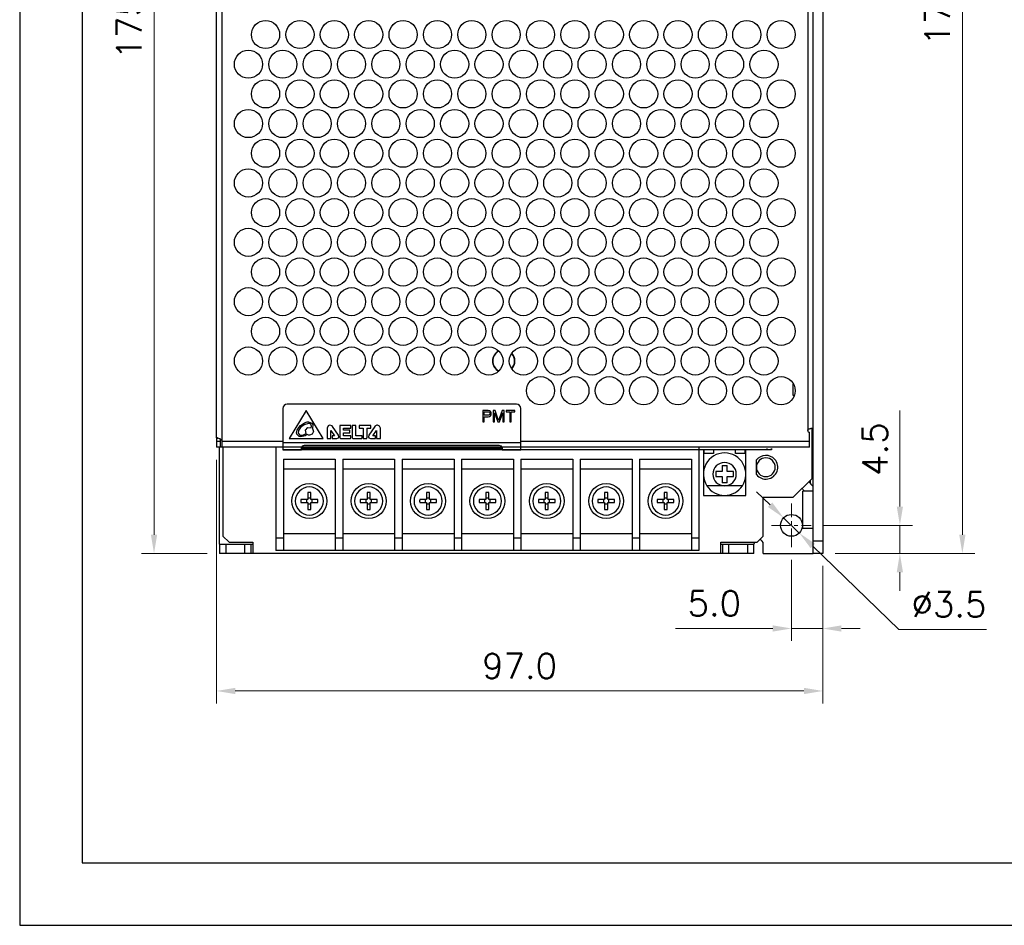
# Model space of a CAD drawing. Header units: inches. Extents: x 0 to 5108, y 0 to 2887.
# Tile 1 of 4: x 0 to 158, y 0 to 145. Entities that reach past the tile are written whole.
import ezdxf

# ---------------------------------------------------------------- set-up
doc = ezdxf.new("R2010")
doc.units = ezdxf.units.IN
doc.header["$MEASUREMENT"] = 0
doc.linetypes.add('CENTER', pattern=[0.6, 0.375, -0.075, 0.075, -0.075])
doc.linetypes.add('CENTER2', pattern=[28.575, 19.05, -3.175, 3.175, -3.175])
doc.layers.add('Center', color=1, linetype='CENTER2', lineweight=9)
doc.layers.add('Dimension', color=2, linetype='Continuous', lineweight=9)
doc.styles.add('ROMANS', font='romans')
doc.dimstyles.new('yutana', dxfattribs={"dimscale": 2, "dimtxt": 2, "dimasz": 1.5, "dimexe": 1, "dimexo": 1, "dimgap": 1, "dimtad": 1, "dimdec": 1, "dimzin": 0, "dimdsep": 46, "dimtxsty": 'ROMANS', "dimcen": 0, "dimadec": 0, "dimazin": 0, "dimtp": 0.01, "dimtm": 0.01, "dimtfac": 1, "dimtdec": 1, "dimtmove": 0, "dimatfit": 3, "dimfxl": 1, "dimtolj": 1, "dimtzin": 0, "dimlwd": 0, "dimlwe": 0, "dimarcsym": 0})

# ---------------------------------------------------------------- blocks, each defined once
blk = doc.blocks.new('*D39')
at = {"layer": 'Defpoints', "color": 0}
for p in [(128.5, 237.5), (150.85, 237.5), (128.5, 59.5)]:
    blk.add_point(p, dxfattribs=at)
at = {"layer": 'Dimension', "color": 0, "lineweight": 0}
for p, q in [((130.5, 237.5), (152.85, 237.5)), ((150.85, 62.5), (150.85, 234.5)), ((130.5, 59.5), (152.85, 59.5))]:
    blk.add_line(p, q, dxfattribs=at)
at = {"layer": 'Dimension', "color": 0}
for points in [[(150.35, 234.5), (151.35, 234.5), (150.85, 237.5)], [(150.35, 62.5), (151.35, 62.5), (150.85, 59.5)]]:
    blk.add_solid(points, dxfattribs=at)
at = {"layer": 'Dimension', "color": 0, "insert": (146.85, 148.5), "char_height": 4, "attachment_point": 5, "rotation": 90, "style": 'ROMANS'}
blk.add_mtext('\\A1;178.0', dxfattribs=at)
blk = doc.blocks.new('*D40')
at = {"layer": 'Defpoints', "color": 0}
for p in [(126.68, 64), (140.85, 64), (128.5, 59.5)]:
    blk.add_point(p, dxfattribs=at)
at = {"layer": 'Dimension', "color": 0, "lineweight": 0}
for p, q in [((140.85, 67), (140.85, 82.38)), ((128.68, 64), (142.85, 64)), ((140.85, 59.5), (140.85, 64)), ((130.5, 59.5), (142.85, 59.5)), ((140.85, 56.5), (140.85, 53.5))]:
    blk.add_line(p, q, dxfattribs=at)
at = {"layer": 'Dimension', "color": 0}
for points in [[(140.35, 67), (141.35, 67), (140.85, 64)], [(140.35, 56.5), (141.35, 56.5), (140.85, 59.5)]]:
    blk.add_solid(points, dxfattribs=at)
at = {"layer": 'Dimension', "color": 0, "insert": (136.85, 76.19), "char_height": 4, "attachment_point": 5, "rotation": 90, "style": 'ROMANS'}
blk.add_mtext('\\A1;4.5', dxfattribs=at)
blk = doc.blocks.new('*D41')
at = {"layer": 'Defpoints', "color": 0}
for p in [(123.5, 60.5), (128.5, 59.5), (128.5, 47.5)]:
    blk.add_point(p, dxfattribs=at)
at = {"layer": 'Dimension', "color": 0, "lineweight": 0}
for p, q in [((123.5, 58.5), (123.5, 45.5)), ((128.5, 57.5), (128.5, 45.5)), ((120.5, 47.5), (104.97, 47.5)), ((128.5, 47.5), (123.5, 47.5)), ((131.5, 47.5), (134.5, 47.5))]:
    blk.add_line(p, q, dxfattribs=at)
at = {"layer": 'Dimension', "color": 0}
for points in [[(120.5, 48), (120.5, 47), (123.5, 47.5)], [(131.5, 48), (131.5, 47), (128.5, 47.5)]]:
    blk.add_solid(points, dxfattribs=at)
at = {"layer": 'Dimension', "color": 0, "insert": (111.16, 51.5), "char_height": 4, "attachment_point": 5, "style": 'ROMANS'}
blk.add_mtext('\\A1;5.0', dxfattribs=at)
blk = doc.blocks.new('*D42')
at = {"color": 0, "lineweight": 0}
for p, q in [((31.5, 74.5), (31.5, 35.5)), ((128.5, 57.5), (128.5, 35.5)), ((125.5, 37.5), (34.5, 37.5))]:
    blk.add_line(p, q, dxfattribs=at)
at = {"color": 0}
for points in [[(34.5, 38), (34.5, 37), (31.5, 37.5)], [(125.5, 38), (125.5, 37), (128.5, 37.5)]]:
    blk.add_solid(points, dxfattribs=at)
at = {"layer": 'Defpoints', "color": 0}
for p in [(31.5, 76.5), (128.5, 59.5), (31.5, 37.5)]:
    blk.add_point(p, dxfattribs=at)
at = {"color": 0, "insert": (80, 41.5), "char_height": 4, "attachment_point": 5, "style": 'ROMANS'}
blk.add_mtext('\\A1;97.0', dxfattribs=at)
blk = doc.blocks.new('*D43')
at = {"layer": 'Defpoints', "color": 0}
for p in [(122.24, 65.22), (124.76, 62.78)]:
    blk.add_point(p, dxfattribs=at)
at = {"layer": 'Dimension', "color": 0, "lineweight": 0}
for p, q in [((120.09, 67.3), (117.93, 69.39)), ((122.24, 65.22), (124.76, 62.78)), ((140.71, 47.35), (126.91, 60.7)), ((154.71, 47.35), (140.71, 47.35))]:
    blk.add_line(p, q, dxfattribs=at)
at = {"layer": 'Dimension', "color": 0}
for points in [[(120.43, 67.66), (119.74, 66.94), (122.24, 65.22)], [(127.26, 61.06), (126.57, 60.34), (124.76, 62.78)]]:
    blk.add_solid(points, dxfattribs=at)
at = {"layer": 'Dimension', "color": 0, "insert": (148.71, 51.35), "char_height": 4, "attachment_point": 5, "style": 'ROMANS'}
blk.add_mtext('\\A1;∅3.5', dxfattribs=at)
blk = doc.blocks.new('*D45')
at = {"layer": 'Defpoints', "color": 0}
for p in [(21.5, 235), (34.96, 235), (32, 59.5)]:
    blk.add_point(p, dxfattribs=at)
at = {"layer": 'Dimension', "color": 0, "lineweight": 0}
for p, q in [((32.96, 235), (19.5, 235)), ((21.5, 62.5), (21.5, 232)), ((30, 59.5), (19.5, 59.5))]:
    blk.add_line(p, q, dxfattribs=at)
at = {"layer": 'Dimension', "color": 0}
for points in [[(21, 232), (22, 232), (21.5, 235)], [(21, 62.5), (22, 62.5), (21.5, 59.5)]]:
    blk.add_solid(points, dxfattribs=at)
at = {"layer": 'Dimension', "color": 0, "insert": (17.5, 148), "char_height": 4, "attachment_point": 5, "rotation": 90, "style": 'ROMANS'}
blk.add_mtext('\\A1;175.50', dxfattribs=at)

msp = doc.modelspace()

# ---------------------------------------------------------------- linework, layer by layer
for p, q in [((127, 59.5), (127, 237.5)), ((128.5, 237.5), (128.5, 59.5)), ((32.4, 76.5), (32.4, 230.2)), ((126.1, 231.3), (126.1, 79.2)), ((31.5, 78), (31.5, 229.8)), ((123.8, 84.8), (123.8, 86.671)), ((123.954, 84.8), (123.8, 84.8)), ((42.1, 82.698), (42.1, 77.25)), ((79.5, 83.398), (42.8, 83.398)), ((45.838, 82.398), (43.1, 77.898)), ((48.562, 77.898), (45.838, 82.398)), ((74.985, 82.365), (74.1, 82.365)), ((74.1, 82.365), (74.1, 80.595)), ((74.321, 81.611), (74.321, 82.176)), ((74.321, 82.176), (75.022, 82.176)), ((75.169, 82.327), (74.985, 82.365)), ((75.022, 82.176), (75.132, 82.139)), ((75.132, 82.139), (75.206, 82.063)), ((75.317, 82.214), (75.169, 82.327)), ((75.206, 82.063), (75.243, 81.95)), ((75.243, 81.95), (75.243, 81.837)), ((75.427, 82.063), (75.317, 82.214)), ((75.464, 81.95), (75.427, 82.063)), ((75.464, 81.8), (75.464, 81.95)), ((76.091, 82.365), (75.759, 82.365)), ((75.759, 82.365), (75.759, 80.595)), ((75.981, 80.595), (75.981, 81.988)), ((75.981, 81.988), (76.497, 80.595)), ((76.644, 80.783), (76.091, 82.365)), ((77.197, 82.365), (76.644, 80.783)), ((76.792, 80.595), (77.308, 81.988)), ((77.529, 82.365), (77.197, 82.365)), ((77.308, 81.988), (77.308, 80.595)), ((77.529, 80.595), (77.529, 82.365)), ((79.226, 82.365), (77.824, 82.365)), ((77.824, 82.365), (77.824, 82.176)), ((77.824, 82.176), (78.414, 82.176)), ((78.414, 82.176), (78.414, 80.595)), ((78.636, 80.595), (78.636, 82.176)), ((78.636, 82.176), (79.226, 82.176)), ((79.226, 82.176), (79.226, 82.365)), ((80.2, 77.25), (80.2, 82.698)), ((74.1, 80.595), (74.321, 80.595)), ((75.022, 81.611), (74.321, 81.611)), ((74.321, 80.595), (74.321, 81.385)), ((74.321, 81.385), (74.985, 81.385)), ((74.985, 81.385), (75.169, 81.423)), ((75.132, 81.649), (75.022, 81.611)), ((75.206, 81.724), (75.132, 81.649)), ((75.169, 81.423), (75.317, 81.536)), ((75.243, 81.837), (75.206, 81.724)), ((75.317, 81.536), (75.427, 81.687)), ((75.427, 81.687), (75.464, 81.8)), ((75.759, 80.595), (75.981, 80.595)), ((76.497, 80.595), (76.792, 80.595)), ((77.308, 80.595), (77.529, 80.595)), ((78.414, 80.595), (78.636, 80.595)), ((49.191, 79.562), (49.191, 77.899)), ((49.799, 77.899), (49.799, 79.195)), ((49.799, 79.195), (50.398, 78.335)), ((51.038, 78.458), (50.077, 79.818)), ((51.213, 79.973), (51.213, 78.143)), ((52.965, 79.999), (51.239, 79.999)), ((51.829, 78.338), (51.829, 78.797)), ((51.829, 78.797), (52.809, 78.797)), ((51.833, 79.234), (51.833, 79.555)), ((51.833, 79.555), (52.965, 79.555)), ((52.809, 79.234), (51.833, 79.234)), ((52.834, 78.822), (52.834, 79.209)), ((52.991, 79.58), (52.991, 79.973)), ((53.181, 79.972), (53.181, 78.151)), ((53.753, 79.997), (53.207, 79.997)), ((53.778, 78.334), (53.779, 79.972)), ((54.349, 79.973), (54.349, 79.584)), ((56.171, 79.997), (54.374, 79.999)), ((54.374, 79.558), (54.98, 79.558)), ((54.98, 79.558), (54.98, 77.928)), ((55.573, 79.56), (56.171, 79.561)), ((55.573, 79.56), (55.573, 78.018)), ((56.826, 79.816), (55.866, 78.457)), ((56.197, 79.586), (56.197, 79.971)), ((56.506, 78.333), (57.104, 79.194)), ((57.104, 79.194), (57.104, 77.923)), ((57.712, 77.923), (57.712, 79.56)), ((126.4, 76.5), (126.4, 78.9)), ((127, 79.5), (126.616, 79.5)), ((126.8, 71.5), (126.8, 79.5)), ((31.5, 77.975), (31.5, 76.5)), ((31.5, 77.975), (31.7, 77.975)), ((32.1, 77.438), (31.5, 77.438)), ((32.1, 77.811), (32.1, 76.5)), ((42.1, 77.4), (32.4, 77.4)), ((42.1, 77.25), (42.1, 76.319)), ((42.1, 77.25), (80.2, 77.25)), ((43.1, 77.898), (48.562, 77.898)), ((45.295, 78.434), (45.838, 78.691)), ((49.191, 77.899), (49.799, 77.899)), ((50.398, 78.335), (49.983, 78.335)), ((49.983, 78.335), (49.983, 77.899)), ((49.983, 77.899), (50.747, 77.899)), ((51.477, 77.898), (52.877, 77.898)), ((52.965, 78.338), (51.829, 78.338)), ((52.991, 77.994), (52.991, 78.313)), ((53.433, 77.898), (54.698, 77.898)), ((54.771, 78.334), (53.778, 78.334)), ((55.006, 77.902), (55.465, 77.902)), ((56.157, 77.898), (56.895, 77.898)), ((56.895, 78.333), (56.506, 78.333)), ((56.92, 77.923), (56.92, 78.308)), ((57.129, 77.898), (57.687, 77.898)), ((126.4, 77.4), (80.2, 77.4)), ((80.2, 76.1), (80.2, 77.25)), ((127, 77.21), (126.8, 77.21)), ((32.4, 76.5), (31.5, 76.5)), ((32, 61), (32, 76.5)), ((126.4, 76.5), (32.4, 76.5)), ((32.5, 76.5), (32.5, 62.3)), ((41, 76.5), (41, 60)), ((42.1, 76.319), (42.1, 76.3)), ((42.1, 76.3), (42.1, 76.1)), ((45.1, 76.1), (42.1, 76.1)), ((42.1, 76.1), (45.1, 76.1)), ((45.1, 76.309), (45.1, 76.393)), ((45.1, 76.3), (45.1, 76.309)), ((45.1, 76.259), (45.1, 76.3)), ((45.1, 76.164), (45.1, 76.259)), ((45.1, 76.111), (45.1, 76.164)), ((45.152, 76.3), (45.12, 76.3)), ((45.12, 76.1), (45.12, 76.3)), ((45.219, 76.1), (45.12, 76.1)), ((45.6, 76.3), (45.152, 76.3)), ((45.6, 76.3), (45.152, 76.3)), ((45.6, 76.1), (45.219, 76.1)), ((45.6, 76.858), (76.7, 76.858)), ((45.6, 76.1), (45.6, 76.3)), ((76.7, 76.3), (45.6, 76.3)), ((76.7, 76.3), (45.6, 76.3)), ((76.7, 76.1), (45.6, 76.1)), ((76.7, 76.1), (76.7, 76.3)), ((77.148, 76.3), (76.7, 76.3)), ((77.148, 76.3), (76.7, 76.3)), ((77.081, 76.1), (76.7, 76.1)), ((77.18, 76.1), (77.081, 76.1)), ((77.18, 76.3), (77.148, 76.3)), ((77.18, 76.3), (77.148, 76.3)), ((77.18, 76.3), (77.148, 76.3)), ((77.191, 76.301), (77.18, 76.3)), ((77.18, 76.1), (77.18, 76.3)), ((77.2, 76.393), (77.2, 76.309)), ((77.2, 76.309), (77.2, 76.3)), ((77.2, 76.3), (77.2, 76.259)), ((77.2, 76.259), (77.2, 76.164)), ((77.2, 76.164), (77.2, 76.111)), ((80.2, 76.1), (77.2, 76.1)), ((77.2, 76.1), (80.2, 76.1)), ((119.605, 76.1), (80.2, 76.1)), ((108.7, 76.5), (108.7, 60)), ((109.4, 76.1), (109.4, 72.2)), ((109.55, 75.5), (109.55, 76.1)), ((111.05, 76.1), (111.05, 75.5)), ((114.55, 75.5), (114.55, 76.1)), ((116.05, 76.1), (116.05, 75.5)), ((116.2, 72.2), (116.2, 76.1)), ((119.605, 76.1), (119.605, 76.3)), ((120.305, 76.1), (119.605, 76.1)), ((120.305, 76.3), (120.305, 76.1)), ((120.305, 76.1), (120.305, 76.3)), ((42.2, 74.6), (42.2, 60)), ((42.2, 74.6), (50.5, 74.6)), ((50.5, 74.6), (50.5, 60)), ((51.7, 74.6), (51.7, 60)), ((51.7, 74.6), (60, 74.6)), ((60, 74.6), (60, 60)), ((61.2, 74.6), (61.2, 60)), ((61.2, 74.6), (69.5, 74.6)), ((69.5, 74.6), (69.5, 60)), ((70.7, 74.6), (70.7, 60)), ((70.7, 74.6), (79, 74.6)), ((79, 74.6), (79, 60)), ((80.2, 74.6), (80.2, 60)), ((80.2, 74.6), (88.5, 74.6)), ((88.5, 74.6), (88.5, 60)), ((89.7, 74.6), (89.7, 60)), ((89.7, 74.6), (98, 74.6)), ((98, 74.6), (98, 60)), ((99.2, 74.6), (99.2, 60)), ((99.2, 74.6), (107.5, 74.6)), ((107.5, 74.6), (107.5, 60)), ((111.05, 75.5), (109.55, 75.5)), ((116.05, 75.5), (114.55, 75.5)), ((117.9, 73.3), (117.9, 74.466)), ((50.5, 73), (42.2, 73)), ((60, 73), (51.7, 73)), ((69.5, 73), (61.2, 73)), ((79, 73), (70.7, 73)), ((88.5, 73), (80.2, 73)), ((98, 73), (89.7, 73)), ((107.5, 73), (99.2, 73)), ((111.4, 72.6), (111.4, 71.8)), ((112.4, 72.6), (111.4, 72.6)), ((112.4, 73.6), (113.2, 73.6)), ((112.4, 73.6), (112.4, 72.6)), ((113.2, 72.6), (113.2, 73.6)), ((114.2, 72.6), (113.2, 72.6)), ((114.2, 71.8), (114.2, 72.6)), ((117.9, 72.134), (117.9, 73.3)), ((109.4, 72.2), (109.4, 68.8)), ((111.4, 71.8), (112.4, 71.8)), ((112.4, 71.8), (112.4, 70.8)), ((113.2, 71.8), (114.2, 71.8)), ((113.2, 70.8), (113.2, 71.8)), ((116.2, 68.8), (116.2, 72.2)), ((123.8, 68.5), (126.8, 71.5)), ((126.5, 71.2), (126.5, 70.718)), ((112.8, 70.331), (109.96, 70.331)), ((113.2, 70.8), (112.4, 70.8)), ((115.64, 70.331), (112.8, 70.331)), ((125.3, 63.5), (125.3, 69.5)), ((127, 69.5), (125.3, 69.5)), ((46.109, 68.141), (45.008, 68.141)), ((45.9, 68.141), (45.9, 67.659)), ((46.109, 69.242), (46.109, 68.141)), ((46.591, 68.35), (46.109, 68.35)), ((46.591, 68.141), (46.591, 69.242)), ((47.692, 68.141), (46.591, 68.141)), ((46.8, 67.659), (46.8, 68.141)), ((55.609, 68.141), (54.508, 68.141)), ((55.4, 68.141), (55.4, 67.659)), ((55.609, 69.242), (55.609, 68.141)), ((56.091, 68.35), (55.609, 68.35)), ((56.091, 68.141), (56.091, 69.242)), ((57.192, 68.141), (56.091, 68.141)), ((56.3, 67.659), (56.3, 68.141)), ((65.109, 68.141), (64.008, 68.141)), ((64.9, 68.141), (64.9, 67.659)), ((65.109, 69.242), (65.109, 68.141)), ((65.591, 68.35), (65.109, 68.35)), ((65.591, 68.141), (65.591, 69.242)), ((66.692, 68.141), (65.591, 68.141)), ((65.8, 67.659), (65.8, 68.141)), ((74.609, 68.141), (73.508, 68.141)), ((74.4, 68.141), (74.4, 67.659)), ((74.609, 69.242), (74.609, 68.141)), ((75.091, 68.35), (74.609, 68.35)), ((75.091, 68.141), (75.091, 69.242)), ((76.192, 68.141), (75.091, 68.141)), ((75.3, 67.659), (75.3, 68.141)), ((84.109, 68.141), (83.008, 68.141)), ((83.9, 68.141), (83.9, 67.659)), ((84.109, 69.242), (84.109, 68.141)), ((84.591, 68.35), (84.109, 68.35)), ((84.591, 68.141), (84.591, 69.242)), ((85.692, 68.141), (84.591, 68.141)), ((84.8, 67.659), (84.8, 68.141)), ((93.609, 68.141), (92.508, 68.141)), ((93.4, 68.141), (93.4, 67.659)), ((93.609, 69.242), (93.609, 68.141)), ((94.091, 68.35), (93.609, 68.35)), ((94.091, 68.141), (94.091, 69.242)), ((95.192, 68.141), (94.091, 68.141)), ((94.3, 67.659), (94.3, 68.141)), ((103.109, 68.141), (102.008, 68.141)), ((102.9, 68.141), (102.9, 67.659)), ((103.109, 69.242), (103.109, 68.141)), ((103.591, 68.35), (103.109, 68.35)), ((103.591, 68.141), (103.591, 69.242)), ((104.692, 68.141), (103.591, 68.141)), ((103.8, 67.659), (103.8, 68.141)), ((109.4, 68.8), (112.8, 68.8)), ((112.8, 68.8), (116.2, 68.8)), ((119, 62.3), (119, 68.5)), ((119, 68.5), (123.8, 68.5)), ((45.008, 67.659), (46.109, 67.659)), ((46.109, 67.659), (46.109, 66.558)), ((46.109, 67.45), (46.591, 67.45)), ((46.591, 67.659), (47.692, 67.659)), ((46.591, 66.558), (46.591, 67.659)), ((54.508, 67.659), (55.609, 67.659)), ((55.609, 67.659), (55.609, 66.558)), ((55.609, 67.45), (56.091, 67.45)), ((56.091, 67.659), (57.192, 67.659)), ((56.091, 66.558), (56.091, 67.659)), ((64.008, 67.659), (65.109, 67.659)), ((65.109, 67.659), (65.109, 66.558)), ((65.109, 67.45), (65.591, 67.45)), ((65.591, 67.659), (66.692, 67.659)), ((65.591, 66.558), (65.591, 67.659)), ((73.508, 67.659), (74.609, 67.659)), ((74.609, 67.659), (74.609, 66.558)), ((74.609, 67.45), (75.091, 67.45)), ((75.091, 67.659), (76.192, 67.659)), ((75.091, 66.558), (75.091, 67.659)), ((83.008, 67.659), (84.109, 67.659)), ((84.109, 67.659), (84.109, 66.558)), ((84.109, 67.45), (84.591, 67.45)), ((84.591, 67.659), (85.692, 67.659)), ((84.591, 66.558), (84.591, 67.659)), ((92.508, 67.659), (93.609, 67.659)), ((93.609, 67.659), (93.609, 66.558)), ((93.609, 67.45), (94.091, 67.45)), ((94.091, 67.659), (95.192, 67.659)), ((94.091, 66.558), (94.091, 67.659)), ((102.008, 67.659), (103.109, 67.659)), ((103.109, 67.659), (103.109, 66.558)), ((103.109, 67.45), (103.591, 67.45)), ((103.591, 67.659), (104.692, 67.659)), ((103.591, 66.558), (103.591, 67.659)), ((127, 63.5), (125.3, 63.5)), ((32.5, 62.3), (33.5, 61.3)), ((41, 62), (42.2, 62)), ((50.5, 62.67), (42.2, 62.67)), ((50.5, 62), (51.7, 62)), ((60, 62.67), (51.7, 62.67)), ((60, 62), (61.2, 62)), ((69.5, 62.67), (61.2, 62.67)), ((69.5, 62), (70.7, 62)), ((79, 62.67), (70.7, 62.67)), ((79, 62), (80.2, 62)), ((88.5, 62.67), (80.2, 62.67)), ((88.5, 62), (89.7, 62)), ((98, 62.67), (89.7, 62.67)), ((98, 62), (99.2, 62)), ((107.5, 62.67), (99.2, 62.67)), ((107.5, 62), (108.7, 62)), ((118, 61.3), (119, 62.3)), ((128.5, 61.5), (127, 61.5)), ((32, 61), (32, 59.5)), ((32, 61), (37.3, 61)), ((33, 61), (33, 59.5)), ((33.5, 61.3), (37.3, 61.3)), ((36, 61), (36, 59.5)), ((37, 61), (37, 59.5)), ((37.3, 61.3), (37.3, 59.5)), ((108.7, 60), (41, 60)), ((112.2, 59.5), (112.2, 61.3)), ((112.2, 61.3), (118, 61.3)), ((112.2, 61), (117.5, 61)), ((112.5, 59.5), (112.5, 61)), ((113.5, 59.5), (113.5, 61)), ((116.5, 59.5), (116.5, 61)), ((117.5, 59.5), (117.5, 61)), ((119, 59.5), (119, 61)), ((117.5, 59.5), (32, 59.5)), ((119, 59.5), (127, 59.5)), ((128.5, 59.5), (127, 59.5))]:
    msp.add_line(p, q)
at = {"ltscale": 5}
for points in [[(0, 0), (430, 0), (430, 297), (0, 297)], [(10, 10), (420, 10), (420, 287), (10, 287)]]:
    msp.add_lwpolyline(points, close=True, dxfattribs=at)
for points in [[(44.308, 78.799), (44.404, 79.254), (44.653, 79.666), (44.929, 79.966), (45.176, 80.17), (45.397, 80.315), (45.498, 80.371), (45.684, 80.455), (45.849, 80.511), (45.993, 80.544), (46.118, 80.561), (46.224, 80.566)], [(46.224, 80.566), (46.756, 80.355), (46.889, 80.123), (46.84, 79.484)], [(46.015, 78.523), (45.663, 78.317), (45.001, 78.164), (44.716, 78.229), (44.362, 78.571), (44.308, 78.799)], [(46.221, 80.328), (45.5, 80.1), (44.957, 79.656), (44.636, 79.186), (44.555, 78.741), (44.812, 78.447), (45.295, 78.434)], [(45.838, 78.691), (45.742, 79.231), (46.099, 79.647), (46.644, 79.635)], [(46.572, 80.203), (46.479, 80.271), (46.36, 80.314), (46.221, 80.328)], [(46.84, 79.484), (46.999, 79.032), (46.802, 78.599), (46.36, 78.421)], [(46.644, 79.635), (46.689, 79.856), (46.661, 80.053), (46.572, 80.203)], [(49.977, 79.928), (49.568, 80.029), (49.375, 79.939), (49.191, 79.562)], [(50.077, 79.818), (50.047, 79.858), (50.013, 79.895), (49.977, 79.928)], [(51.221, 79.991), (51.217, 79.986), (51.214, 79.98), (51.213, 79.973)], [(51.239, 79.999), (51.232, 79.998), (51.226, 79.995), (51.221, 79.991)], [(52.827, 79.227), (52.821, 79.231), (52.815, 79.233), (52.809, 79.234)], [(52.809, 78.797), (52.815, 78.798), (52.822, 78.801), (52.827, 78.804)], [(52.834, 79.209), (52.833, 79.215), (52.831, 79.221), (52.827, 79.227)], [(52.827, 78.804), (52.831, 78.809), (52.833, 78.816), (52.834, 78.822)], [(52.983, 79.991), (52.978, 79.995), (52.972, 79.998), (52.965, 79.999)], [(52.965, 79.555), (52.972, 79.555), (52.978, 79.558), (52.983, 79.562)], [(52.991, 79.973), (52.99, 79.98), (52.987, 79.986), (52.983, 79.991)], [(52.983, 79.562), (52.987, 79.567), (52.99, 79.574), (52.991, 79.58)], [(53.207, 79.997), (53.195, 79.993), (53.185, 79.984), (53.181, 79.972)], [(53.771, 79.99), (53.765, 79.994), (53.759, 79.996), (53.753, 79.997)], [(53.779, 79.972), (53.778, 79.978), (53.775, 79.984), (53.771, 79.99)], [(54.357, 79.991), (54.353, 79.986), (54.35, 79.98), (54.349, 79.973)], [(54.349, 79.584), (54.35, 79.577), (54.353, 79.571), (54.357, 79.566)], [(54.374, 79.999), (54.368, 79.998), (54.362, 79.995), (54.357, 79.991)], [(54.357, 79.566), (54.362, 79.562), (54.368, 79.559), (54.374, 79.558)], [(56.197, 79.971), (56.193, 79.983), (56.183, 79.993), (56.171, 79.997)], [(56.171, 79.561), (56.178, 79.561), (56.184, 79.564), (56.189, 79.568)], [(56.189, 79.568), (56.193, 79.573), (56.196, 79.579), (56.197, 79.586)], [(56.927, 79.927), (56.891, 79.894), (56.857, 79.857), (56.826, 79.816)], [(57.234, 80.038), (57.125, 80.025), (57.018, 79.986), (56.927, 79.927)], [(57.712, 79.56), (57.573, 79.897), (57.234, 80.038)], [(46.36, 78.421), (46.242, 78.433), (46.122, 78.468), (46.015, 78.523)], [(50.747, 77.899), (51.018, 78.025), (51.089, 78.161), (51.038, 78.458)], [(51.213, 78.143), (51.224, 78.08), (51.255, 78.017), (51.305, 77.963)], [(51.305, 77.963), (51.36, 77.927), (51.419, 77.905), (51.477, 77.898)], [(52.877, 77.898), (52.904, 77.902), (52.931, 77.915), (52.956, 77.934)], [(52.956, 77.934), (52.965, 77.943), (52.973, 77.953), (52.981, 77.965)], [(52.983, 78.331), (52.978, 78.335), (52.972, 78.337), (52.965, 78.338)], [(52.981, 77.965), (52.983, 77.969), (52.985, 77.974), (52.987, 77.978)], [(52.991, 78.313), (52.99, 78.319), (52.987, 78.326), (52.983, 78.331)], [(52.987, 77.978), (52.989, 77.983), (52.99, 77.988), (52.991, 77.994)], [(53.181, 78.151), (53.194, 78.074), (53.226, 78.006), (53.272, 77.956)], [(53.272, 77.956), (53.324, 77.924), (53.379, 77.904), (53.433, 77.898)], [(54.698, 77.898), (54.723, 77.903), (54.746, 77.918), (54.766, 77.938)], [(54.766, 77.938), (54.781, 77.961), (54.791, 77.986), (54.796, 78.01)], [(54.788, 78.326), (54.783, 78.33), (54.777, 78.333), (54.771, 78.334)], [(54.796, 78.308), (54.795, 78.315), (54.792, 78.321), (54.788, 78.326)], [(54.796, 78.01), (54.796, 78.11), (54.796, 78.209), (54.796, 78.308)], [(54.98, 77.928), (54.981, 77.921), (54.984, 77.915), (54.988, 77.91)], [(54.988, 77.91), (54.993, 77.906), (54.999, 77.903), (55.006, 77.902)], [(55.465, 77.902), (55.49, 77.906), (55.515, 77.915), (55.536, 77.929)], [(55.536, 77.929), (55.555, 77.953), (55.568, 77.983), (55.573, 78.018)], [(55.866, 78.457), (55.814, 78.161), (55.884, 78.025), (56.157, 77.898)], [(56.913, 78.326), (56.907, 78.33), (56.901, 78.332), (56.895, 78.333)], [(56.895, 77.898), (56.901, 77.899), (56.907, 77.901), (56.913, 77.905)], [(56.92, 78.308), (56.919, 78.315), (56.917, 78.321), (56.913, 78.326)], [(56.913, 77.905), (56.916, 77.91), (56.919, 77.916), (56.92, 77.923)], [(57.104, 77.923), (57.105, 77.917), (57.107, 77.91), (57.111, 77.905)], [(57.111, 77.905), (57.117, 77.901), (57.123, 77.899), (57.129, 77.898)], [(57.687, 77.898), (57.693, 77.899), (57.699, 77.901), (57.705, 77.905)], [(57.705, 77.905), (57.708, 77.91), (57.711, 77.916), (57.712, 77.923)], [(45.1, 76.393), (45.249, 76.71), (45.6, 76.858)], [(45.12, 76.1), (45.109, 76.101), (45.102, 76.105), (45.1, 76.111)], [(76.7, 76.858), (77.051, 76.71), (77.2, 76.393)], [(77.2, 76.111), (77.198, 76.105), (77.191, 76.101), (77.18, 76.1)]]:
    msp.add_lwpolyline(points)
for centre, radius in [((39.35, 142.55), 2.25), ((44.85, 142.55), 2.25), ((50.35, 142.55), 2.25), ((55.85, 142.55), 2.25), ((61.35, 142.55), 2.25), ((66.85, 142.55), 2.25), ((72.35, 142.55), 2.25), ((77.85, 142.55), 2.25), ((83.35, 142.55), 2.25), ((88.85, 142.55), 2.25), ((94.35, 142.55), 2.25), ((99.85, 142.55), 2.25), ((105.35, 142.55), 2.25), ((110.85, 142.55), 2.25), ((116.35, 142.55), 2.25), ((121.85, 142.55), 2.25), ((36.6, 137.8), 2.25), ((42.1, 137.8), 2.25), ((47.6, 137.8), 2.25), ((53.1, 137.8), 2.25), ((58.6, 137.8), 2.25), ((64.1, 137.8), 2.25), ((69.6, 137.8), 2.25), ((75.1, 137.8), 2.25), ((80.6, 137.8), 2.25), ((86.1, 137.8), 2.25), ((91.6, 137.8), 2.25), ((97.1, 137.8), 2.25), ((102.6, 137.8), 2.25), ((108.1, 137.8), 2.25), ((113.6, 137.8), 2.25), ((119.1, 137.8), 2.25), ((39.35, 133.05), 2.25), ((44.85, 133.05), 2.25), ((50.35, 133.05), 2.25), ((55.85, 133.05), 2.25), ((61.35, 133.05), 2.25), ((66.85, 133.05), 2.25), ((72.35, 133.05), 2.25), ((77.85, 133.05), 2.25), ((83.35, 133.05), 2.25), ((88.85, 133.05), 2.25), ((94.35, 133.05), 2.25), ((99.85, 133.05), 2.25), ((105.35, 133.05), 2.25), ((110.85, 133.05), 2.25), ((116.35, 133.05), 2.25), ((121.85, 133.05), 2.25), ((36.6, 128.3), 2.25), ((42.1, 128.3), 2.25), ((47.6, 128.3), 2.25), ((53.1, 128.3), 2.25), ((58.6, 128.3), 2.25), ((64.1, 128.3), 2.25), ((69.6, 128.3), 2.25), ((75.1, 128.3), 2.25), ((80.6, 128.3), 2.25), ((86.1, 128.3), 2.25), ((91.6, 128.3), 2.25), ((97.1, 128.3), 2.25), ((102.6, 128.3), 2.25), ((108.1, 128.3), 2.25), ((113.6, 128.3), 2.25), ((119.1, 128.3), 2.25), ((39.35, 123.55), 2.25), ((44.85, 123.55), 2.25), ((50.35, 123.55), 2.25), ((55.85, 123.55), 2.25), ((61.35, 123.55), 2.25), ((66.85, 123.55), 2.25), ((72.35, 123.55), 2.25), ((77.85, 123.55), 2.25), ((83.35, 123.55), 2.25), ((88.85, 123.55), 2.25), ((94.35, 123.55), 2.25), ((99.85, 123.55), 2.25), ((105.35, 123.55), 2.25), ((110.85, 123.55), 2.25), ((116.35, 123.55), 2.25), ((121.85, 123.55), 2.25), ((36.6, 118.8), 2.25), ((42.1, 118.8), 2.25), ((47.6, 118.8), 2.25), ((53.1, 118.8), 2.25), ((58.6, 118.8), 2.25), ((64.1, 118.8), 2.25), ((69.6, 118.8), 2.25), ((75.1, 118.8), 2.25), ((80.6, 118.8), 2.25), ((86.1, 118.8), 2.25), ((91.6, 118.8), 2.25), ((97.1, 118.8), 2.25), ((102.6, 118.8), 2.25), ((108.1, 118.8), 2.25), ((113.6, 118.8), 2.25), ((119.1, 118.8), 2.25), ((39.35, 114.05), 2.25), ((44.85, 114.05), 2.25), ((50.35, 114.05), 2.25), ((55.85, 114.05), 2.25), ((61.35, 114.05), 2.25), ((66.85, 114.05), 2.25), ((72.35, 114.05), 2.25), ((77.85, 114.05), 2.25), ((83.35, 114.05), 2.25), ((88.85, 114.05), 2.25), ((94.35, 114.05), 2.25), ((99.85, 114.05), 2.25), ((105.35, 114.05), 2.25), ((110.85, 114.05), 2.25), ((116.35, 114.05), 2.25), ((121.85, 114.05), 2.25), ((36.6, 109.3), 2.25), ((42.1, 109.3), 2.25), ((47.6, 109.3), 2.25), ((53.1, 109.3), 2.25), ((58.6, 109.3), 2.25), ((64.1, 109.3), 2.25), ((69.6, 109.3), 2.25), ((75.1, 109.3), 2.25), ((80.6, 109.3), 2.25), ((86.1, 109.3), 2.25), ((91.6, 109.3), 2.25), ((97.1, 109.3), 2.25), ((102.6, 109.3), 2.25), ((108.1, 109.3), 2.25), ((113.6, 109.3), 2.25), ((119.1, 109.3), 2.25), ((39.35, 104.55), 2.25), ((44.85, 104.55), 2.25), ((50.35, 104.55), 2.25), ((55.85, 104.55), 2.25), ((61.35, 104.55), 2.25), ((66.85, 104.55), 2.25), ((72.35, 104.55), 2.25), ((77.85, 104.55), 2.25), ((83.35, 104.55), 2.25), ((88.85, 104.55), 2.25), ((94.35, 104.55), 2.25), ((99.85, 104.55), 2.25), ((105.35, 104.55), 2.25), ((110.85, 104.55), 2.25), ((116.35, 104.55), 2.25), ((121.85, 104.55), 2.25), ((36.6, 99.8), 2.25), ((42.1, 99.8), 2.25), ((47.6, 99.8), 2.25), ((53.1, 99.8), 2.25), ((58.6, 99.8), 2.25), ((64.1, 99.8), 2.25), ((69.6, 99.8), 2.25), ((75.1, 99.8), 2.25), ((80.6, 99.8), 2.25), ((86.1, 99.8), 2.25), ((91.6, 99.8), 2.25), ((97.1, 99.8), 2.25), ((102.6, 99.8), 2.25), ((108.1, 99.8), 2.25), ((113.6, 99.8), 2.25), ((119.1, 99.8), 2.25), ((39.35, 95.05), 2.25), ((44.85, 95.05), 2.25), ((50.35, 95.05), 2.25), ((55.85, 95.05), 2.25), ((61.35, 95.05), 2.25), ((66.85, 95.05), 2.25), ((72.35, 95.05), 2.25), ((77.85, 95.05), 2.25), ((83.35, 95.05), 2.25), ((88.85, 95.05), 2.25), ((94.35, 95.05), 2.25), ((99.85, 95.05), 2.25), ((105.35, 95.05), 2.25), ((110.85, 95.05), 2.25), ((116.35, 95.05), 2.25), ((121.85, 95.05), 2.25), ((36.6, 90.3), 2.25), ((42.1, 90.3), 2.25), ((47.6, 90.3), 2.25), ((53.1, 90.3), 2.25), ((58.6, 90.3), 2.25), ((64.1, 90.3), 2.25), ((69.6, 90.3), 2.25), ((75.1, 90.3), 2.25), ((80.6, 90.3), 2.25), ((86.1, 90.3), 2.25), ((91.6, 90.3), 2.25), ((97.1, 90.3), 2.25), ((102.6, 90.3), 2.25), ((108.1, 90.3), 2.25), ((113.6, 90.3), 2.25), ((119.1, 90.3), 2.25), ((83.35, 85.55), 2.25), ((88.85, 85.55), 2.25), ((94.35, 85.55), 2.25), ((99.85, 85.55), 2.25), ((105.35, 85.55), 2.25), ((110.85, 85.55), 2.25), ((116.35, 85.55), 2.25), ((121.85, 85.55), 2.25), ((46.35, 67.9), 2.794), ((55.85, 67.9), 2.794), ((65.35, 67.9), 2.794), ((74.85, 67.9), 2.794), ((84.35, 67.9), 2.794), ((93.85, 67.9), 2.794), ((103.35, 67.9), 2.794), ((123.5, 64), 1.75)]:
    msp.add_circle(centre, radius)
for centre, radius, start, end in [((77.45, 90.3), 1.8, 115.75822, 244.24178), ((77.45, 90.3), 1.75, 115.39064, 244.60936), ((77.45, 90.3), 1.75, 316.3485, 43.6515), ((77.45, 90.3), 1.8, 316.17843, 43.82157), ((42.8, 82.698), 0.7, 90, 180), ((79.5, 82.698), 0.7, 360, 90), ((126.4, 79.2), 0.3, 180, 270), ((128.5, 72.21), 4, 112.02431, 115.38322), ((112.8, 72.2), 3.4, 90, 213.34458), ((112.8, 72.2), 1.869, 0, 180), ((112.8, 72.2), 3.4, 326.65542, 90), ((119.4, 73.3), 1.9, 41.80428, 142.13635), ((119.4, 73.3), 1.5, 0, 180), ((119.4, 73.3), 1.9, 217.86365, 41.80428), ((128.5, 72.21), 2.5, 126.98191, 133.49331), ((119.4, 73.3), 1.5, 180, 0), ((112.8, 72.2), 1.869, 180, 270), ((112.8, 72.2), 1.869, 270, 0), ((128.5, 72.21), 2.5, 208.53339, 233.01809), ((46.35, 67.9), 2.249, 90, 270), ((46.35, 67.9), 2.249, 270, 90), ((55.85, 67.9), 2.249, 90, 270), ((55.85, 67.9), 2.249, 270, 90), ((65.35, 67.9), 2.249, 90, 270), ((65.35, 67.9), 2.249, 270, 90), ((74.85, 67.9), 2.249, 90, 270), ((74.85, 67.9), 2.249, 270, 90), ((84.35, 67.9), 2.249, 90, 270), ((84.35, 67.9), 2.249, 270, 90), ((93.85, 67.9), 2.249, 90, 270), ((93.85, 67.9), 2.249, 270, 90), ((103.35, 67.9), 2.249, 90, 270), ((103.35, 67.9), 2.249, 270, 90), ((112.8, 72.2), 3.4, 213.34458, 270), ((112.8, 72.2), 3.4, 270, 326.65542), ((128.5, 72.21), 4, 214.86755, 223.07132), ((118.25, 61), 0.75, 0, 76.89898), ((118.25, 61), 0.75, 157.5, 180)]:
    msp.add_arc(centre, radius, start, end)
for points, knots in [([(126.1, 79.2), (126.1, 79.233), (126.121, 79.298), (126.168, 79.346), (126.193, 79.367)], [0, 0, 0, 0, 0.4994111, 1, 1, 1, 1]), ([(126.193, 79.367), (126.254, 79.417), (126.396, 79.478), (126.545, 79.5), (126.616, 79.5)], [0, 0, 0, 0, 0.523144, 1, 1, 1, 1]), ([(31.554, 78), (31.546, 78), (31.533, 77.999), (31.515, 77.995), (31.503, 77.987), (31.5, 77.979), (31.5, 77.975)], [0, 0, 0, 0, 0.3620129, 0.6300743, 0.8252393, 1, 1, 1, 1]), ([(31.991, 77.874), (31.908, 77.914), (31.787, 77.958), (31.639, 77.992), (31.579, 78), (31.554, 78)], [0, 0, 0, 0, 0.6087481, 0.8366662, 1, 1, 1, 1]), ([(32.4, 77.4), (32.4, 77.456), (32.369, 77.568), (32.263, 77.7), (32.133, 77.799), (32.038, 77.851), (31.991, 77.874)], [0, 0, 0, 0, 0.2543124, 0.5087458, 0.7596794, 1, 1, 1, 1]), ([(45.008, 68.141), (45.007, 68.115), (45.006, 68.061), (45.005, 67.98), (45.005, 67.927), (45.005, 67.9)], [0, 0, 0, 0, 0.08041391, 0.16086076, 0.24132397, 0.24132397, 0.24132397, 0.24132397]), ([(45.005, 67.9), (45.005, 67.873), (45.005, 67.82), (45.006, 67.739), (45.007, 67.686), (45.008, 67.659)], [0, 0, 0, 0, 0.08046321, 0.16091006, 0.24132397, 0.24132397, 0.24132397, 0.24132397]), ([(46.35, 69.245), (46.323, 69.245), (46.27, 69.245), (46.189, 69.244), (46.136, 69.243), (46.109, 69.242)], [0, 0, 0, 0, 0.0804634, 0.16091032, 0.24132412, 0.24132412, 0.24132412, 0.24132412]), ([(46.591, 69.242), (46.565, 69.243), (46.511, 69.244), (46.43, 69.245), (46.377, 69.245), (46.35, 69.245)], [0, 0, 0, 0, 0.0804138, 0.16086072, 0.24132412, 0.24132412, 0.24132412, 0.24132412]), ([(47.692, 67.659), (47.693, 67.712), (47.695, 67.82), (47.695, 67.98), (47.693, 68.088), (47.692, 68.141)], [0, 0, 0, 0, 0.16085915, 0.32178495, 0.4826441, 0.4826441, 0.4826441, 0.4826441]), ([(54.508, 68.141), (54.507, 68.115), (54.506, 68.061), (54.505, 67.98), (54.505, 67.927), (54.505, 67.9)], [0, 0, 0, 0, 0.08041391, 0.16086076, 0.24132397, 0.24132397, 0.24132397, 0.24132397]), ([(54.505, 67.9), (54.505, 67.873), (54.505, 67.82), (54.506, 67.739), (54.507, 67.686), (54.508, 67.659)], [0, 0, 0, 0, 0.08046321, 0.16091006, 0.24132397, 0.24132397, 0.24132397, 0.24132397]), ([(55.85, 69.245), (55.823, 69.245), (55.77, 69.245), (55.689, 69.244), (55.636, 69.243), (55.609, 69.242)], [0, 0, 0, 0, 0.0804634, 0.16091032, 0.24132412, 0.24132412, 0.24132412, 0.24132412]), ([(56.091, 69.242), (56.065, 69.243), (56.011, 69.244), (55.93, 69.245), (55.877, 69.245), (55.85, 69.245)], [0, 0, 0, 0, 0.0804138, 0.16086072, 0.24132412, 0.24132412, 0.24132412, 0.24132412]), ([(57.192, 67.659), (57.193, 67.712), (57.195, 67.82), (57.195, 67.98), (57.193, 68.088), (57.192, 68.141)], [0, 0, 0, 0, 0.16085915, 0.32178495, 0.4826441, 0.4826441, 0.4826441, 0.4826441]), ([(64.008, 68.141), (64.007, 68.115), (64.006, 68.061), (64.005, 67.98), (64.005, 67.927), (64.005, 67.9)], [0, 0, 0, 0, 0.08041391, 0.16086076, 0.24132397, 0.24132397, 0.24132397, 0.24132397]), ([(64.005, 67.9), (64.005, 67.873), (64.005, 67.82), (64.006, 67.739), (64.007, 67.686), (64.008, 67.659)], [0, 0, 0, 0, 0.08046321, 0.16091006, 0.24132397, 0.24132397, 0.24132397, 0.24132397]), ([(65.35, 69.245), (65.323, 69.245), (65.27, 69.245), (65.189, 69.244), (65.136, 69.243), (65.109, 69.242)], [0, 0, 0, 0, 0.0804634, 0.16091032, 0.24132412, 0.24132412, 0.24132412, 0.24132412]), ([(65.591, 69.242), (65.565, 69.243), (65.511, 69.244), (65.43, 69.245), (65.377, 69.245), (65.35, 69.245)], [0, 0, 0, 0, 0.0804138, 0.16086072, 0.24132412, 0.24132412, 0.24132412, 0.24132412]), ([(66.692, 67.659), (66.693, 67.712), (66.695, 67.82), (66.695, 67.98), (66.693, 68.088), (66.692, 68.141)], [0, 0, 0, 0, 0.16085915, 0.32178495, 0.4826441, 0.4826441, 0.4826441, 0.4826441]), ([(73.508, 68.141), (73.507, 68.115), (73.506, 68.061), (73.505, 67.98), (73.505, 67.927), (73.505, 67.9)], [0, 0, 0, 0, 0.08041391, 0.16086076, 0.24132397, 0.24132397, 0.24132397, 0.24132397]), ([(73.505, 67.9), (73.505, 67.873), (73.505, 67.82), (73.506, 67.739), (73.507, 67.686), (73.508, 67.659)], [0, 0, 0, 0, 0.08046321, 0.16091006, 0.24132397, 0.24132397, 0.24132397, 0.24132397]), ([(74.85, 69.245), (74.823, 69.245), (74.77, 69.245), (74.689, 69.244), (74.636, 69.243), (74.609, 69.242)], [0, 0, 0, 0, 0.0804634, 0.16091032, 0.24132412, 0.24132412, 0.24132412, 0.24132412]), ([(75.091, 69.242), (75.065, 69.243), (75.011, 69.244), (74.93, 69.245), (74.877, 69.245), (74.85, 69.245)], [0, 0, 0, 0, 0.0804138, 0.16086072, 0.24132412, 0.24132412, 0.24132412, 0.24132412]), ([(76.192, 67.659), (76.193, 67.712), (76.195, 67.82), (76.195, 67.98), (76.193, 68.088), (76.192, 68.141)], [0, 0, 0, 0, 0.16085915, 0.32178495, 0.4826441, 0.4826441, 0.4826441, 0.4826441]), ([(83.008, 68.141), (83.007, 68.115), (83.006, 68.061), (83.005, 67.98), (83.005, 67.927), (83.005, 67.9)], [0, 0, 0, 0, 0.08041391, 0.16086076, 0.24132397, 0.24132397, 0.24132397, 0.24132397]), ([(83.005, 67.9), (83.005, 67.873), (83.005, 67.82), (83.006, 67.739), (83.007, 67.686), (83.008, 67.659)], [0, 0, 0, 0, 0.08046321, 0.16091006, 0.24132397, 0.24132397, 0.24132397, 0.24132397]), ([(84.35, 69.245), (84.323, 69.245), (84.27, 69.245), (84.189, 69.244), (84.136, 69.243), (84.109, 69.242)], [0, 0, 0, 0, 0.0804634, 0.16091032, 0.24132412, 0.24132412, 0.24132412, 0.24132412]), ([(84.591, 69.242), (84.565, 69.243), (84.511, 69.244), (84.43, 69.245), (84.377, 69.245), (84.35, 69.245)], [0, 0, 0, 0, 0.0804138, 0.16086072, 0.24132412, 0.24132412, 0.24132412, 0.24132412]), ([(85.692, 67.659), (85.693, 67.712), (85.695, 67.82), (85.695, 67.98), (85.693, 68.088), (85.692, 68.141)], [0, 0, 0, 0, 0.16085915, 0.32178495, 0.4826441, 0.4826441, 0.4826441, 0.4826441]), ([(92.508, 68.141), (92.507, 68.115), (92.506, 68.061), (92.505, 67.98), (92.505, 67.927), (92.505, 67.9)], [0, 0, 0, 0, 0.08041391, 0.16086076, 0.24132397, 0.24132397, 0.24132397, 0.24132397]), ([(92.505, 67.9), (92.505, 67.873), (92.505, 67.82), (92.506, 67.739), (92.507, 67.686), (92.508, 67.659)], [0, 0, 0, 0, 0.08046321, 0.16091006, 0.24132397, 0.24132397, 0.24132397, 0.24132397]), ([(93.85, 69.245), (93.823, 69.245), (93.77, 69.245), (93.689, 69.244), (93.636, 69.243), (93.609, 69.242)], [0, 0, 0, 0, 0.0804634, 0.16091032, 0.24132412, 0.24132412, 0.24132412, 0.24132412]), ([(94.091, 69.242), (94.065, 69.243), (94.011, 69.244), (93.93, 69.245), (93.877, 69.245), (93.85, 69.245)], [0, 0, 0, 0, 0.0804138, 0.16086072, 0.24132412, 0.24132412, 0.24132412, 0.24132412]), ([(95.192, 67.659), (95.193, 67.712), (95.195, 67.82), (95.195, 67.98), (95.193, 68.088), (95.192, 68.141)], [0, 0, 0, 0, 0.16085915, 0.32178495, 0.4826441, 0.4826441, 0.4826441, 0.4826441]), ([(102.008, 68.141), (102.007, 68.115), (102.006, 68.061), (102.005, 67.98), (102.005, 67.927), (102.005, 67.9)], [0, 0, 0, 0, 0.08041391, 0.16086076, 0.24132397, 0.24132397, 0.24132397, 0.24132397]), ([(102.005, 67.9), (102.005, 67.873), (102.005, 67.82), (102.006, 67.739), (102.007, 67.686), (102.008, 67.659)], [0, 0, 0, 0, 0.08046321, 0.16091006, 0.24132397, 0.24132397, 0.24132397, 0.24132397]), ([(103.35, 69.245), (103.323, 69.245), (103.27, 69.245), (103.189, 69.244), (103.136, 69.243), (103.109, 69.242)], [0, 0, 0, 0, 0.0804634, 0.16091032, 0.24132412, 0.24132412, 0.24132412, 0.24132412]), ([(103.591, 69.242), (103.565, 69.243), (103.511, 69.244), (103.43, 69.245), (103.377, 69.245), (103.35, 69.245)], [0, 0, 0, 0, 0.0804138, 0.16086072, 0.24132412, 0.24132412, 0.24132412, 0.24132412]), ([(104.692, 67.659), (104.693, 67.712), (104.695, 67.82), (104.695, 67.98), (104.693, 68.088), (104.692, 68.141)], [0, 0, 0, 0, 0.16085915, 0.32178495, 0.4826441, 0.4826441, 0.4826441, 0.4826441]), ([(46.109, 66.558), (46.136, 66.557), (46.189, 66.556), (46.27, 66.555), (46.323, 66.555), (46.35, 66.555)], [0, 0, 0, 0, 0.0804138, 0.16086072, 0.24132412, 0.24132412, 0.24132412, 0.24132412]), ([(46.35, 66.555), (46.377, 66.555), (46.43, 66.555), (46.511, 66.556), (46.565, 66.557), (46.591, 66.558)], [0, 0, 0, 0, 0.0804634, 0.16091032, 0.24132412, 0.24132412, 0.24132412, 0.24132412]), ([(55.609, 66.558), (55.636, 66.557), (55.689, 66.556), (55.77, 66.555), (55.823, 66.555), (55.85, 66.555)], [0, 0, 0, 0, 0.0804138, 0.16086072, 0.24132412, 0.24132412, 0.24132412, 0.24132412]), ([(55.85, 66.555), (55.877, 66.555), (55.93, 66.555), (56.011, 66.556), (56.065, 66.557), (56.091, 66.558)], [0, 0, 0, 0, 0.0804634, 0.16091032, 0.24132412, 0.24132412, 0.24132412, 0.24132412]), ([(65.109, 66.558), (65.136, 66.557), (65.189, 66.556), (65.27, 66.555), (65.323, 66.555), (65.35, 66.555)], [0, 0, 0, 0, 0.0804138, 0.16086072, 0.24132412, 0.24132412, 0.24132412, 0.24132412]), ([(65.35, 66.555), (65.377, 66.555), (65.43, 66.555), (65.511, 66.556), (65.565, 66.557), (65.591, 66.558)], [0, 0, 0, 0, 0.0804634, 0.16091032, 0.24132412, 0.24132412, 0.24132412, 0.24132412]), ([(74.609, 66.558), (74.636, 66.557), (74.689, 66.556), (74.77, 66.555), (74.823, 66.555), (74.85, 66.555)], [0, 0, 0, 0, 0.0804138, 0.16086072, 0.24132412, 0.24132412, 0.24132412, 0.24132412]), ([(74.85, 66.555), (74.877, 66.555), (74.93, 66.555), (75.011, 66.556), (75.065, 66.557), (75.091, 66.558)], [0, 0, 0, 0, 0.0804634, 0.16091032, 0.24132412, 0.24132412, 0.24132412, 0.24132412]), ([(84.109, 66.558), (84.136, 66.557), (84.189, 66.556), (84.27, 66.555), (84.323, 66.555), (84.35, 66.555)], [0, 0, 0, 0, 0.0804138, 0.16086072, 0.24132412, 0.24132412, 0.24132412, 0.24132412]), ([(84.35, 66.555), (84.377, 66.555), (84.43, 66.555), (84.511, 66.556), (84.565, 66.557), (84.591, 66.558)], [0, 0, 0, 0, 0.0804634, 0.16091032, 0.24132412, 0.24132412, 0.24132412, 0.24132412]), ([(93.609, 66.558), (93.636, 66.557), (93.689, 66.556), (93.77, 66.555), (93.823, 66.555), (93.85, 66.555)], [0, 0, 0, 0, 0.0804138, 0.16086072, 0.24132412, 0.24132412, 0.24132412, 0.24132412]), ([(93.85, 66.555), (93.877, 66.555), (93.93, 66.555), (94.011, 66.556), (94.065, 66.557), (94.091, 66.558)], [0, 0, 0, 0, 0.0804634, 0.16091032, 0.24132412, 0.24132412, 0.24132412, 0.24132412]), ([(103.109, 66.558), (103.136, 66.557), (103.189, 66.556), (103.27, 66.555), (103.323, 66.555), (103.35, 66.555)], [0, 0, 0, 0, 0.0804138, 0.16086072, 0.24132412, 0.24132412, 0.24132412, 0.24132412]), ([(103.35, 66.555), (103.377, 66.555), (103.43, 66.555), (103.511, 66.556), (103.565, 66.557), (103.591, 66.558)], [0, 0, 0, 0, 0.0804634, 0.16091032, 0.24132412, 0.24132412, 0.24132412, 0.24132412])]:
    msp.add_open_spline(points, degree=3, knots=knots)
at = {"layer": 'Center', "color": 7, "linetype": 'CENTER', "ltscale": 8}
for p, q in [((123.5, 60.5), (123.5, 67.5)), ((120.321, 64), (126.679, 64))]:
    msp.add_line(p, q, dxfattribs=at)

# ---------------------------------------------------------------- dimensions: what is measured, and where the dimension line sits
dim = msp.add_linear_dim(base=(31.5, 37.5), p1=(128.5, 59.5), p2=(31.5, 76.5), dimstyle='yutana')
dim.commit()
dim.dimension.update_dxf_attribs({"geometry": '*D42', "text_midpoint": (80, 41.5)})
at = {"layer": 'Dimension', "color": 7}
for base, p1, p2, override, picture, middle in [((150.85, 237.5), (128.5, 59.5), (128.5, 237.5), {"dimscale": 2, "dimasz": 1.5}, '*D39', (150.85, 148.5)), ((21.5, 235), (32, 59.5), (34.964, 235), {"dimdec": 2}, '*D45', (21.5, 148))]:
    dim = msp.add_linear_dim(base=base, p1=p1, p2=p2, angle=90, dimstyle='yutana', override=override, dxfattribs=at)
    dim.commit()
    dim.dimension.update_dxf_attribs({"geometry": picture, "text_midpoint": middle, "dimtype": 160})
dim = msp.add_linear_dim(base=(140.85, 64), p1=(128.5, 59.5), p2=(126.679, 64), angle=90, dimstyle='yutana', override={"dimscale": 2, "dimasz": 1.5}, dxfattribs=at)
dim.commit()
dim.dimension.update_dxf_attribs({"geometry": '*D40', "text_midpoint": (136.85, 76.19)})
dim = msp.add_diameter_dim_2p(p1=(122.242, 65.217), p2=(124.758, 62.783), dimstyle='yutana', override={"dimscale": 2, "dimasz": 1.5, "dimtoh": 1}, dxfattribs=at)
dim.commit()
dim.dimension.update_dxf_attribs({"geometry": '*D43', "text_midpoint": (148.709, 47.354), "dimtype": 163})
dim = msp.add_linear_dim(base=(128.5, 47.5), p1=(123.5, 60.5), p2=(128.5, 59.5), dimstyle='yutana', override={"dimscale": 2, "dimasz": 1.5}, dxfattribs=at)
dim.commit()
dim.dimension.update_dxf_attribs({"geometry": '*D41', "text_midpoint": (111.16, 47.5), "dimtype": 160})

doc.saveas('drawing.dxf')
